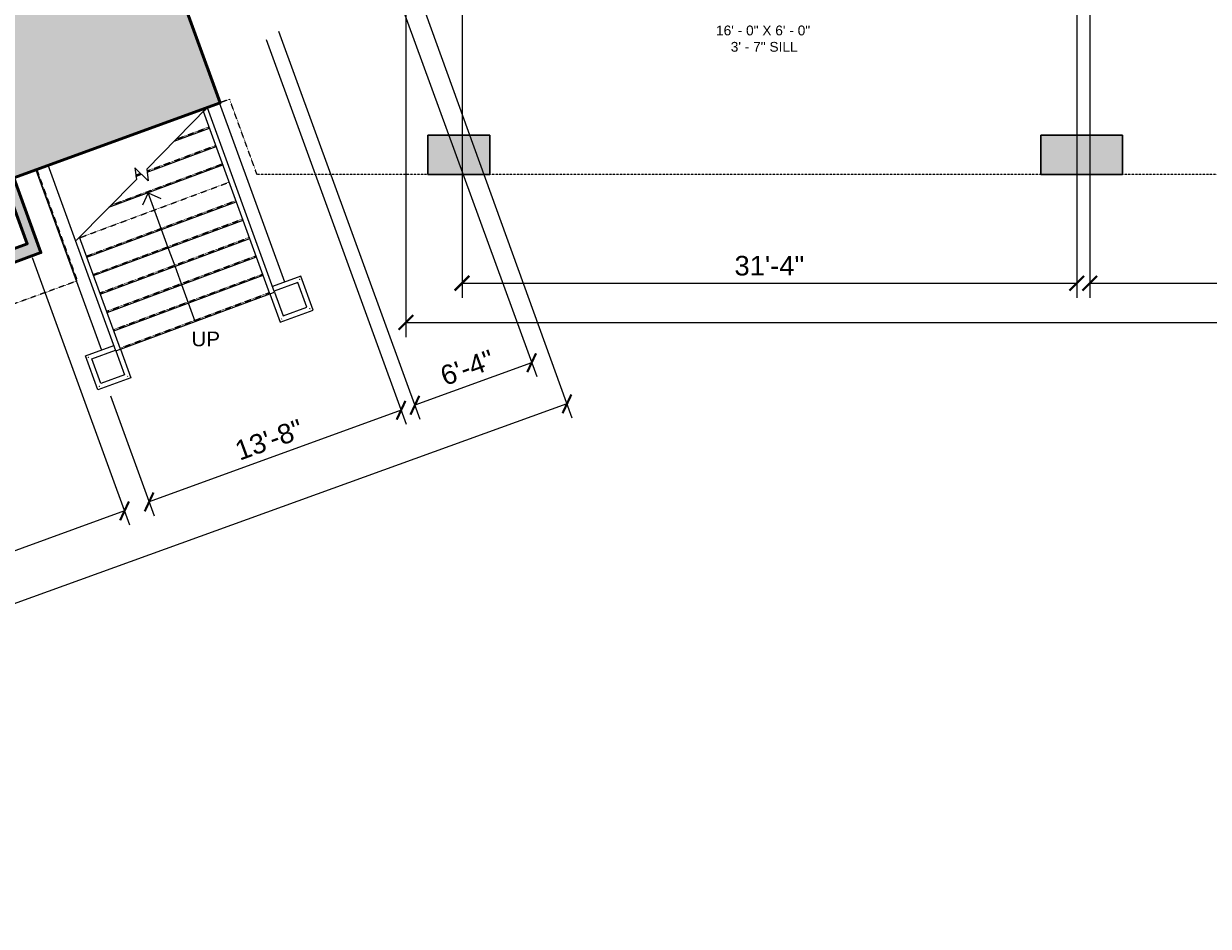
# Model space of a CAD drawing. Header units: inches. Extents: x -2078 to 109126, y -964 to 6385.
# Tile 59 of 137: x 8514 to 9239, y 3696 to 4248. Entities that reach past the tile are written whole.
import ezdxf

# ---------------------------------------------------------------- set-up
doc = ezdxf.new("R2010")
doc.units = ezdxf.units.IN
doc.header["$MEASUREMENT"] = 0
doc.linetypes.add('HIDDEN2', pattern=[0.1875, 0.125, -0.0625])
for name, color, linetype, lineweight in [('A-ANNO', 2, 'Continuous', 5), ('A-ANNO-DIMS', 1, 'Continuous', 9), ('A-COLS', 3, 'Continuous', 9), ('A-FLOR', 6, 'Continuous', 18), ('A-HIDDEN', 2, 'HIDDEN2', 18), ('A-RAILING', 4, 'Continuous', 9), ('A-STRS', 4, 'Continuous', 9), ('A-WALL', 3, 'Continuous', 40), ('S-STRS-ANNO', 31, 'Continuous', 9), ('S-STRS-MBND', 31, 'Continuous', 9)]:
    doc.layers.add(name, color=color, linetype=linetype, lineweight=lineweight)
doc.layers.add('A-HATCH', color=9, linetype='Continuous')
doc.styles.add('Arial', font='arial.ttf')
doc.styles.add('Arial_2', font='arial.ttf', dxfattribs={"height": 3})
doc.styles.add('Jay Cad', font='arial.ttf', dxfattribs={"height": 0.125})
doc.dimstyles.new('Jay Cad - DIMS', dxfattribs={"dimtxt": 0.125, "dimasz": 0.09375, "dimexe": 0.09375, "dimexo": 0.09375, "dimgap": 0.046875, "dimtad": 1, "dimdec": 1, "dimzin": 0, "dimdsep": 46, "dimlunit": 4, "dimtxsty": 'Jay Cad', "dimblk": 'ARCHTICK', "dimcen": 0.09, "dimclrd": 1, "dimclre": 1, "dimclrt": 256, "dimadec": 0, "dimazin": 0, "dimtfac": 1, "dimtdec": 1, "dimtofl": 0, "dimtmove": 1, "dimatfit": 3, "dimfxl": 1, "dimtolj": 1, "dimtzin": 0, "dimarcsym": 0})

# ---------------------------------------------------------------- blocks, each defined once
blk = doc.blocks.new('Railing - Railing-1504660-Munger Science Center _ Ahmanson Lecture Hall-1st Floor')
at = {"layer": 'A-RAILING'}
for p, q in [((-728.37, -109.49), (-729.14, -110.28)), ((-728.37, -109.49), (-729.14, -110.28)), ((-728.37, -109.49), (-729.14, -110.28)), ((-728.37, -109.49), (-729.14, -110.28)), ((-728.37, -109.49), (-729.14, -110.28)), ((-729.12, -110.35), (-729.14, -110.28)), ((-728.31, -109.64), (-728.37, -109.49))]:
    blk.add_line(p, q, dxfattribs=at)
blk = doc.blocks.new('Top Rail Type - Top Rail_Internal_-1504670-Munger Science Center _ Ahmanson Lecture Hall-1st Floor')
at = {"layer": 'A-RAILING'}
for p, q in [((-727.98, -109.1), (-729.92, -111.07)), ((-689.34, -222.56), (-729.92, -111.07)), ((-727.51, -108.92), (-727.98, -109.1)), ((-686.52, -221.53), (-727.51, -108.92)), ((-689.34, -222.56), (-686.52, -221.53))]:
    blk.add_line(p, q, dxfattribs=at)
blk = doc.blocks.new('Top Rail Type - Top Rail_Internal_-1504681-Munger Science Center _ Ahmanson Lecture Hall-1st Floor')
at = {"layer": 'A-RAILING'}
for p, q in [((-805.71, -187.92), (-807.65, -189.89)), ((-780.71, -256.58), (-805.71, -187.92)), ((-807.65, -189.89), (-808.12, -190.06)), ((-783.53, -257.6), (-808.12, -190.06)), ((-783.53, -257.6), (-780.71, -256.58))]:
    blk.add_line(p, q, dxfattribs=at)
blk = doc.blocks.new('Top Rail Type - Top Rail_Internal_-1505288-Munger Science Center _ Ahmanson Lecture Hall-1st Floor')
at = {"layer": 'A-RAILING'}
blk.add_open_spline([(-800.07, -261.57), (-800.11, -261.55), (-800.18, -261.51), (-800.26, -261.48), (-800.3, -261.46)], degree=3, knots=[0.48043484, 0.48043484, 0.48043484, 0.48043484, 0.5, 0.51903579, 0.51903579, 0.51903579, 0.51903579], dxfattribs=at)
for points in [[(-776.41, -273.05), (-776.37, -273.07), (-776.29, -273.11), (-776.22, -273.15), (-776.18, -273.16)], [(-793.61, -279.31), (-793.63, -279.35), (-793.66, -279.43), (-793.7, -279.51), (-793.72, -279.55)]]:
    blk.add_open_spline(points, degree=3, dxfattribs=at)
blk = doc.blocks.new('Top Rail Type - Top Rail_Internal_-V5-Munger Science Center _ Ahmanson Lecture Hall-1st Floor')
at = {"layer": 'A-RAILING'}
for p, q in [((-802.11, -260.62), (-784.74, -254.3)), ((-794.56, -281.35), (-802.11, -260.62)), ((-798.26, -262.41), (-783.71, -257.11)), ((-783.53, -257.6), (-778.22, -272.21)), ((-780.71, -256.58), (-774.37, -274.01)), ((-792.77, -277.51), (-798.26, -262.41)), ((-774.37, -274.01), (-794.56, -281.35)), ((-778.22, -272.21), (-792.77, -277.51))]:
    blk.add_line(p, q, dxfattribs=at)
blk = doc.blocks.new('Top Rail Type - Top Rail_Internal_-1505417-Munger Science Center _ Ahmanson Lecture Hall-1st Floor')
at = {"layer": 'A-RAILING'}
for points in [[(-671.2, -213.71), (-671.22, -213.75), (-671.25, -213.83), (-671.29, -213.9), (-671.31, -213.94)], [(-664.61, -231.8), (-664.65, -231.78), (-664.73, -231.74), (-664.81, -231.71), (-664.85, -231.69)], [(-682.16, -238.18), (-682.14, -238.14), (-682.1, -238.06), (-682.07, -237.99), (-682.05, -237.95)]]:
    blk.add_open_spline(points, degree=3, dxfattribs=at)
blk = doc.blocks.new('Top Rail Type - Top Rail_Internal_-V6-Munger Science Center _ Ahmanson Lecture Hall-1st Floor')
at = {"layer": 'A-RAILING'}
for p, q in [((-670.36, -211.9), (-687.73, -218.22)), ((-672.15, -215.75), (-686.7, -221.04)), ((-666.65, -230.85), (-672.15, -215.75)), ((-662.81, -232.64), (-670.36, -211.9)), ((-689.34, -222.56), (-683, -239.99)), ((-686.52, -221.53), (-681.21, -236.14)), ((-681.21, -236.14), (-666.65, -230.85)), ((-683, -239.99), (-662.81, -232.64))]:
    blk.add_line(p, q, dxfattribs=at)
blk = doc.blocks.new('_ArchTick')
at = {"color": 0, "linetype": 'ByBlock', "const_width": 0.15}
blk.add_lwpolyline([(-0.5, -0.5), (0.5, 0.5)], dxfattribs=at)
blk = doc.blocks.new('*D3287')
at = {"layer": 'A-ANNO-DIMS', "color": 1, "lineweight": -2, "transparency": 16777216}
for p, q in [((9166.06, 4286.69), (9166.06, 4080.18)), ((9541.56, 4286.69), (9541.56, 4080.18)), ((9166.06, 4089.18), (9541.56, 4089.18))]:
    blk.add_line(p, q, dxfattribs=at)
at = {"layer": 'Defpoints', "color": 0, "transparency": 16777216}
for p in [(9166.06, 4295.69), (9541.56, 4295.69), (9541.56, 4089.18)]:
    blk.add_point(p, dxfattribs=at)
at = {"layer": 'A-ANNO-DIMS', "color": 1, "lineweight": -2, "transparency": 16777216, "xscale": 9, "yscale": 9, "zscale": 9, "rotation": 180}
blk.add_blockref('_ArchTick', (9166.06, 4089.18), dxfattribs=at)
at = {"layer": 'A-ANNO-DIMS', "color": 1, "lineweight": -2, "transparency": 16777216, "xscale": 9, "yscale": 9, "zscale": 9}
blk.add_blockref('_ArchTick', (9541.56, 4089.18), dxfattribs=at)
at = {"layer": 'A-ANNO-DIMS', "color": 2, "transparency": 16777216, "insert": (9353.81, 4107.83), "char_height": 12, "width": 1.4974, "attachment_point": 5, "style": 'Jay Cad'}
blk.add_mtext('\\A1;31\'-3{\\H1x;\\S1/2;}"', dxfattribs=at)
blk = doc.blocks.new('*D3288')
at = {"layer": 'A-ANNO-DIMS', "color": 1, "lineweight": -2, "transparency": 16777216}
for p, q in [((8782.06, 4286.69), (8782.06, 4080.18)), ((9158.06, 4286.69), (9158.06, 4080.18)), ((8782.06, 4089.18), (9158.06, 4089.18))]:
    blk.add_line(p, q, dxfattribs=at)
at = {"layer": 'Defpoints', "color": 0, "transparency": 16777216}
for p in [(8782.06, 4295.69), (9158.06, 4295.69), (9158.06, 4089.18)]:
    blk.add_point(p, dxfattribs=at)
at = {"layer": 'A-ANNO-DIMS', "color": 1, "lineweight": -2, "transparency": 16777216, "xscale": 9, "yscale": 9, "zscale": 9, "rotation": 180}
blk.add_blockref('_ArchTick', (8782.06, 4089.18), dxfattribs=at)
at = {"layer": 'A-ANNO-DIMS', "color": 1, "lineweight": -2, "transparency": 16777216, "xscale": 9, "yscale": 9, "zscale": 9}
blk.add_blockref('_ArchTick', (9158.06, 4089.18), dxfattribs=at)
at = {"layer": 'A-ANNO-DIMS', "color": 2, "transparency": 16777216, "insert": (8970.06, 4099.81), "char_height": 12, "width": 0.9747, "attachment_point": 5, "style": 'Jay Cad'}
blk.add_mtext('\\A1;31\'-4"', dxfattribs=at)
blk = doc.blocks.new('*D3289')
at = {"layer": 'A-ANNO-DIMS', "color": 1, "lineweight": -2, "transparency": 16777216}
for p, q in [((8519.21, 4104.89), (8578.71, 3941.41)), ((8164.13, 3975.25), (8223.51, 3812.13)), ((8575.63, 3949.87), (8220.43, 3820.59))]:
    blk.add_line(p, q, dxfattribs=at)
at = {"layer": 'Defpoints', "color": 0, "transparency": 16777216}
for p in [(8516.13, 4113.35), (8161.06, 3983.71), (8220.43, 3820.59)]:
    blk.add_point(p, dxfattribs=at)
at = {"layer": 'A-ANNO-DIMS', "color": 1, "lineweight": -2, "transparency": 16777216, "xscale": 9, "yscale": 9, "zscale": 9}
for p, rotation in [((8575.63, 3949.87), 20.00000000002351), ((8220.43, 3820.59), 200.0000000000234)]:
    blk.add_blockref('_ArchTick', p, dxfattribs=dict(at, rotation=rotation))
at = {"layer": 'A-ANNO-DIMS', "color": 2, "transparency": 16777216, "insert": (8394.39, 3895.22), "char_height": 12, "width": 0.9747, "attachment_point": 5, "rotation": 20, "style": 'Jay Cad'}
blk.add_mtext('\\A1;31\'-6"', dxfattribs=at)
blk = doc.blocks.new('*D3290')
at = {"layer": 'A-ANNO-DIMS', "color": 1, "lineweight": -2, "transparency": 16777216}
for p, q in [((8662.22, 4238.26), (8747.85, 4002.98)), ((8567.03, 4020.29), (8593.74, 3946.89)), ((8744.78, 4011.43), (8590.67, 3955.34))]:
    blk.add_line(p, q, dxfattribs=at)
at = {"layer": 'Defpoints', "color": 0, "transparency": 16777216}
for p in [(8659.14, 4246.72), (8563.95, 4028.75), (8590.67, 3955.34)]:
    blk.add_point(p, dxfattribs=at)
at = {"layer": 'A-ANNO-DIMS', "color": 1, "lineweight": -2, "transparency": 16777216, "xscale": 9, "yscale": 9, "zscale": 9}
for p, rotation in [((8744.78, 4011.43), 20.00000000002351), ((8590.67, 3955.34), 200.0000000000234)]:
    blk.add_blockref('_ArchTick', p, dxfattribs=dict(at, rotation=rotation))
at = {"layer": 'A-ANNO-DIMS', "color": 2, "transparency": 16777216, "insert": (8664.08, 3993.38), "char_height": 12, "width": 0.9747, "attachment_point": 5, "rotation": 20, "style": 'Jay Cad'}
blk.add_mtext('\\A1;13\'-8"', dxfattribs=at)
blk = doc.blocks.new('*D3291')
at = {"layer": 'A-ANNO-DIMS', "color": 1, "lineweight": -2, "transparency": 16777216}
for p, q in [((8742.4, 4266.49), (8827.73, 4032.05)), ((8669.91, 4243.44), (8756.31, 4006.05)), ((8824.65, 4040.51), (8753.23, 4014.51))]:
    blk.add_line(p, q, dxfattribs=at)
at = {"layer": 'Defpoints', "color": 0, "transparency": 16777216}
for p in [(8739.32, 4274.95), (8666.83, 4251.9), (8753.23, 4014.51)]:
    blk.add_point(p, dxfattribs=at)
at = {"layer": 'A-ANNO-DIMS', "color": 1, "lineweight": -2, "transparency": 16777216, "xscale": 9, "yscale": 9, "zscale": 9}
for p, rotation in [((8824.65, 4040.51), 20.00000000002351), ((8753.23, 4014.51), 200.0000000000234)]:
    blk.add_blockref('_ArchTick', p, dxfattribs=dict(at, rotation=rotation))
at = {"layer": 'A-ANNO-DIMS', "color": 2, "transparency": 16777216, "insert": (8785.31, 4037.49), "char_height": 12, "width": 0.8017, "attachment_point": 5, "rotation": 20, "style": 'Jay Cad'}
blk.add_mtext('\\A1;6\'-4"', dxfattribs=at)
blk = doc.blocks.new('*D3294')
at = {"layer": 'A-ANNO-DIMS', "color": 1, "lineweight": -2, "transparency": 16777216}
for p, q in [((10977.56, 4494.19), (10977.56, 4056.18)), ((8747.72, 4278.69), (8747.72, 4056.18)), ((8747.72, 4065.18), (10977.56, 4065.18))]:
    blk.add_line(p, q, dxfattribs=at)
at = {"layer": 'Defpoints', "color": 0, "transparency": 16777216}
for p in [(10977.56, 4503.19), (8747.72, 4287.69), (10977.56, 4065.18)]:
    blk.add_point(p, dxfattribs=at)
at = {"layer": 'A-ANNO-DIMS', "color": 1, "lineweight": -2, "transparency": 16777216, "xscale": 9, "yscale": 9, "zscale": 9, "rotation": 180}
blk.add_blockref('_ArchTick', (8747.72, 4065.18), dxfattribs=at)
at = {"layer": 'A-ANNO-DIMS', "color": 1, "lineweight": -2, "transparency": 16777216, "xscale": 9, "yscale": 9, "zscale": 9}
blk.add_blockref('_ArchTick', (10977.56, 4065.18), dxfattribs=at)
at = {"layer": 'A-ANNO-DIMS', "color": 2, "transparency": 16777216, "insert": (9862.64, 4075.81), "char_height": 12, "width": 2.0166, "attachment_point": 5, "style": 'Jay Cad'}
blk.add_mtext('\\A1;185\'-10"', dxfattribs=at)
blk = doc.blocks.new('*D3295')
at = {"layer": 'A-ANNO-DIMS', "color": 1, "lineweight": -2, "transparency": 16777216}
for p, q in [((8750.79, 4279.23), (8849.31, 4006.86)), ((7452.77, 4104.06), (7645.46, 3571.37)), ((8846.25, 4015.32), (7642.4, 3579.84))]:
    blk.add_line(p, q, dxfattribs=at)
at = {"layer": 'Defpoints', "color": 0, "transparency": 16777216}
for p in [(8747.72, 4287.69), (7449.71, 4112.52), (7642.4, 3579.84)]:
    blk.add_point(p, dxfattribs=at)
at = {"layer": 'A-ANNO-DIMS', "color": 1, "lineweight": -2, "transparency": 16777216, "xscale": 9, "yscale": 9, "zscale": 9}
for p, rotation in [((8846.25, 4015.32), 19.8872031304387), ((7642.4, 3579.84), 199.8872031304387)]:
    blk.add_blockref('_ArchTick', p, dxfattribs=dict(at, rotation=rotation))
at = {"layer": 'A-ANNO-DIMS', "color": 2, "transparency": 16777216, "insert": (8240.71, 3807.57), "char_height": 12, "width": 1.8435, "attachment_point": 5, "rotation": 19.8872, "style": 'Jay Cad'}
blk.add_mtext('\\A1;106\'-8"', dxfattribs=at)

msp = doc.modelspace()

# ---------------------------------------------------------------- hatches: boundary and pattern name
at = {"layer": 'A-HATCH'}
h = msp.add_hatch(color=256, dxfattribs=at)
h.dxf.hatch_style = 1
h.paths.add_polyline_path([(7442.991, 4443.066), (7810.847, 4519.174), (7832.61, 4527.095), (7823.924, 4549.725), (7859.83, 4562.794), (7868.12, 4540.019), (7892.552, 4548.912), (7890.158, 4555.49), (7872.303, 4548.991), (7863.753, 4572.483), (7857.175, 4570.089), (7857.778, 4568.432), (7816.134, 4553.274), (7824.462, 4531.578), (7808.931, 4525.925), (7476.345, 4457.115), (7475.837, 4458.511), (7848.428, 4594.123), (7848.967, 4592.642), (7855.544, 4595.036), (7852.269, 4604.035), (7678.423, 4540.76), (7658.154, 4596.449), (7648.757, 4593.029), (7656.731, 4571.122), (7599.879, 4550.43), (7594.228, 4565.956), (7455.154, 4515.337), (7457.206, 4509.699), (7469.086, 4477.058), (7478.721, 4467.726), (7473.212, 4465.721), (7466.659, 4463.335), (7411.157, 4443.134), (7398.6, 4439.096), (7411.056, 4404.872), (7436.487, 4414.128), (7437.341, 4409.241), (7438.216, 4404.358), (7449.009, 4406.49), (7445.851, 4424.754)], flags=17)
h.paths.add_polyline_path([(7305.921, 4509.999), (7635.338, 4629.897), (7636.444, 4626.858), (7645.841, 4630.278), (7643.538, 4636.606), (7690.993, 4653.878), (7688.599, 4660.456), (7641.144, 4643.184), (7621.136, 4698.156), (7708.058, 4729.792), (7728.066, 4674.82), (7722.428, 4672.768), (7724.822, 4666.19), (7737.038, 4670.637), (7714.635, 4732.187), (8526.53, 5027.692), (9158.058, 5027.692), (9158.058, 5014.692), (9166.058, 5014.692), (9166.058, 5027.692), (10710.058, 5027.692), (10710.058, 4967.192), (10718.058, 4967.192), (10718.058, 4990.417), (10787.566, 4990.417), (10787.566, 4977.605), (10953.618, 4977.605), (10953.618, 4983.605), (10793.566, 4983.605), (10793.566, 4996.417), (10718.058, 4996.417), (10718.058, 5042.692), (8550.199, 5042.692), (7613.446, 4701.742), (7637.045, 4636.903), (7298.242, 4513.589), (7442.023, 4116.122), (7430.522, 4111.961), (7430.522, 3959.561), (7442.522, 3959.561), (7442.522, 4109.922), (7449.706, 4112.521)])
h.paths.add_polyline_path([(7455.986, 4371.173), (7445.194, 4369.041, 0.0691577), (7553.668, 4070.742), (7563.309, 4076.04, -0.0690822)], flags=17)
h.paths.add_polyline_path([(7589.831, 4028.68), (7580.647, 4044.49), (7571.005, 4039.192), (7573.37, 4035.064), (7575.752, 4030.945), (7550.14, 4021.623), (7562.639, 3987.281), (7652.949, 4020.151), (7651.19, 4024.983), (7693.927, 4047.907), (7698.054, 4036.567), (7855.922, 4094.027), (7850.282, 4109.525), (7893.018, 4132.449), (7901.028, 4110.444), (7991.238, 4143.278), (7972.966, 4193.48), (7978.369, 4195.446), (7974.265, 4206.723), (7931.078, 4191.004), (7599.267, 4013.018)], flags=17)
h.paths.add_polyline_path([(7962.832, 4604.342), (7960.438, 4610.919), (7936.006, 4602.027), (7925.745, 4630.218), (7910.71, 4624.745), (7930.564, 4570.196), (7923.986, 4567.802), (7926.381, 4561.224), (7932.958, 4563.619), (8052.495, 4235.196), (8041.923, 4231.348), (8046.027, 4220.072), (8051.9, 4222.21), (8119.518, 4036.432), (8139.251, 4043.615), (8054.516, 4276.423), (8083.646, 4287.026), (8081.594, 4292.664), (8052.464, 4282.062), (7938.4, 4595.449)], flags=17)
h.paths.add_polyline_path([(8154.984, 4000.389), (8135.251, 3993.206), (8144.058, 3969.009), (8186.344, 3984.4), (8183.608, 3991.918), (8161.055, 3983.709)], flags=17)
h.paths.add_polyline_path([(8250.711, 4007.832), (8235.676, 4002.36), (8232.942, 4009.874), (8223.075, 4006.282), (8225.811, 3998.765), (8228.16, 3999.62), (8236.189, 3977.562), (8258.741, 3985.77)], flags=17)
h.paths.add_polyline_path([(8453.557, 4082.059), (8456.846, 4083.256), (8454.11, 4090.774), (8443.304, 4086.841), (8446.168, 4078.972), (8431.132, 4073.5), (8439.302, 4051.054, 0.0010681), (8439.906, 4051.709), (8461.715, 4059.647)], flags=17)
h.paths.add_polyline_path([(8507.849, 4153.642), (8634.189, 4199.626), (8601.965, 4288.161), (8647.588, 4304.767), (8640.677, 4323.755), (8642.557, 4324.439), (8639.479, 4332.896), (8637.599, 4332.212), (8564.749, 4532.366), (8556.292, 4529.288), (8565.013, 4505.326), (8549.978, 4499.854), (8551.688, 4495.155), (8566.723, 4500.628), (8631.194, 4323.496), (8480.843, 4268.772), (8429.359, 4410.223), (8425.601, 4408.855), (8391.408, 4502.797), (8484.908, 4536.828), (8506.113, 4478.567), (8509.872, 4479.935), (8485.246, 4547.593), (8542.098, 4568.286), (8543.979, 4563.117), (8552.436, 4566.195), (8546.28, 4583.11), (8537.823, 4580.032), (8539.704, 4574.863), (8482.894, 4554.186), (8458.097, 4622.314), (8454.338, 4620.946), (8475.715, 4562.215), (8382.174, 4528.169), (8347.288, 4624.018), (8405.549, 4645.223), (8402.222, 4654.364), (8395.644, 4651.97), (8396.577, 4649.407), (8344.894, 4630.595), (8330.529, 4670.063), (8382.212, 4688.874), (8383.331, 4685.799), (8389.909, 4688.193), (8372.715, 4735.433), (8468.564, 4770.319), (8515.152, 4642.32), (8500.018, 4636.811), (8501.728, 4632.113), (8516.862, 4637.621), (8525.51, 4613.861), (8533.967, 4616.939), (8462.454, 4813.42), (8455.876, 4811.026), (8467.365, 4779.461), (8363.059, 4741.496), (8379.818, 4695.452), (8320.617, 4673.904), (8261.106, 4837.411), (8424.612, 4896.922), (8443.563, 4844.855), (8450.141, 4847.249), (8443.985, 4864.163), (8441.166, 4863.137), (8428.371, 4898.29), (8434.009, 4900.342), (8431.615, 4906.92), (8253.073, 4841.937), (8293.089, 4731.995), (8286.511, 4729.6), (8288.905, 4723.023), (8293.604, 4724.733), (8407.667, 4411.345), (8401.09, 4408.951), (8403.142, 4403.313), (8409.72, 4405.707), (8516.13, 4113.347), (8493.577, 4105.139), (8496.313, 4097.621), (8524.504, 4107.882)], flags=17)
h.paths.add_polyline_path([(8255.076, 4710.71), (8252.682, 4717.288), (7994.267, 4623.232), (7996.661, 4616.654)], flags=17)
h.paths.add_polyline_path([(8544.558, 4902.692), (8675.058, 4902.692), (8675.058, 4842.192), (8607.558, 4842.192), (8607.558, 4835.192), (8664.058, 4835.192), (8664.058, 4788.192), (8666.246, 4788.192), (8666.246, 4830.192), (8667.871, 4830.192), (8667.871, 4788.192), (8670.058, 4788.192), (8670.058, 4835.192), (8775.058, 4835.192), (8775.058, 4734.589), (8670.058, 4734.589), (8670.058, 4745.192), (8664.058, 4745.192), (8664.058, 4697.81), (8594.61, 4672.533), (8650.359, 4519.363), (8656.937, 4521.757), (8603.582, 4668.349), (8683.917, 4697.589), (8683.917, 4728.589), (8775.058, 4728.589), (8775.058, 4484.936), (8682.589, 4451.28), (8669.25, 4487.928), (8662.672, 4485.534), (8680.286, 4437.14), (8686.864, 4439.534), (8684.641, 4445.642), (8775.058, 4478.551), (8775.058, 4295.692), (8751.15, 4295.692), (8750.742, 4296.791), (8745.118, 4294.7), (8747.724, 4287.692), (8802.058, 4287.692), (8802.058, 4295.692), (8782.058, 4295.692), (8782.058, 4561.692), (8812.058, 4561.692), (8812.058, 4568.692), (8783.058, 4568.692), (8783.058, 4859.692), (8775.058, 4859.692), (8775.058, 4857.692), (8767.058, 4857.692), (8767.058, 4840.192), (8683.058, 4840.192), (8683.058, 4909.692), (8517.676, 4909.692), (8508.549, 4934.922), (8499.273, 4931.546), (8501.667, 4924.968), (8506.232, 4926.629), (8519.012, 4891.3), (8516.191, 4890.279), (8536.119, 4835.192), (8571.558, 4835.192), (8571.558, 4842.192), (8544.558, 4842.192)], flags=17)
h.paths.add_polyline_path([(8725.65, 4364.26), (8715.594, 4360.6), (8699.177, 4405.705), (8692.599, 4403.311), (8709.016, 4358.205), (8707.136, 4357.521), (8710.215, 4349.064), (8723.149, 4353.772), (8732.569, 4328.442), (8738.193, 4330.533)], flags=16)
h.paths.add_polyline_path([(8871.558, 4273.692), (8855.058, 4273.692), (8855.058, 4295.692), (8844.058, 4295.692), (8844.058, 4287.692), (8847.058, 4287.692), (8847.058, 4263.692), (8871.558, 4263.692)], flags=17)
h.paths.add_polyline_path([(9088.058, 4287.692), (9090.058, 4287.692), (9090.058, 4295.692), (9079.058, 4295.692), (9079.058, 4273.692), (9063.558, 4273.692), (9063.558, 4263.692), (9088.058, 4263.692)], flags=17)
h.paths.add_polyline_path([(9171.058, 4315.692), (9166.058, 4315.692), (9166.058, 4594.692), (9171.058, 4594.692), (9171.058, 4614.692), (9166.058, 4614.692), (9166.058, 4883.692), (9171.058, 4883.692), (9171.058, 4901.692), (9174.058, 4901.692), (9174.058, 4909.692), (9166.058, 4909.692), (9166.058, 4942.692), (9158.058, 4942.692), (9158.058, 4909.692), (9151.058, 4909.692), (9151.058, 4901.692), (9153.058, 4901.692), (9153.058, 4883.692), (9158.058, 4883.692), (9158.058, 4614.692), (9153.058, 4614.692), (9153.058, 4594.692), (9158.058, 4594.692), (9158.058, 4568.692), (9151.058, 4568.692), (9151.058, 4561.692), (9158.058, 4561.692), (9158.058, 4315.692), (9153.058, 4315.692), (9153.058, 4295.692), (9132.058, 4295.692), (9132.058, 4287.692), (9192.058, 4287.692), (9192.058, 4295.692), (9171.058, 4295.692)], flags=17)
h.paths.add_polyline_path([(9260.058, 4273.692), (9243.058, 4273.692), (9243.058, 4295.692), (9234.058, 4295.692), (9234.058, 4263.692), (9260.058, 4263.692)], flags=17)
h.paths.add_polyline_path([(9475.558, 4287.692), (9478.558, 4287.692), (9478.558, 4295.692), (9466.558, 4295.692), (9466.558, 4273.692), (9452.058, 4273.692), (9452.058, 4263.692), (9475.558, 4263.692)], flags=17)
h.paths.add_polyline_path([(9577.558, 4295.692), (9556.558, 4295.692), (9556.558, 4901.692), (9562.558, 4901.692), (9562.558, 4909.692), (9535.558, 4909.692), (9535.558, 4901.692), (9541.558, 4901.692), (9541.558, 4295.692), (9520.558, 4295.692), (9520.558, 4287.692), (9577.558, 4287.692)], flags=17)
h.paths.add_polyline_path([(9646.058, 4273.692), (9630.058, 4273.692), (9630.058, 4295.692), (9619.558, 4295.692), (9619.558, 4287.692), (9623.058, 4287.692), (9623.058, 4263.692), (9646.058, 4263.692)], flags=17)
h.paths.add_polyline_path([(9862.058, 4287.692), (9865.058, 4287.692), (9865.058, 4295.692), (9854.058, 4295.692), (9854.058, 4273.692), (9838.058, 4273.692), (9838.058, 4263.692), (9862.058, 4263.692)], flags=17)
h.paths.add_polyline_path([(9964.058, 4295.692), (9943.058, 4295.692), (9943.058, 4315.692), (9938.058, 4315.692), (9938.058, 4595.692), (9943.058, 4595.692), (9943.058, 4615.692), (9938.058, 4615.692), (9938.058, 4883.692), (9943.058, 4883.692), (9943.058, 4901.692), (9946.058, 4901.692), (9946.058, 4909.692), (9923.058, 4909.692), (9923.058, 4901.692), (9926.058, 4901.692), (9926.058, 4883.692), (9931.058, 4883.692), (9931.058, 4615.692), (9926.058, 4615.692), (9926.058, 4595.692), (9931.058, 4595.692), (9931.058, 4315.692), (9926.058, 4315.692), (9926.058, 4295.692), (9907.058, 4295.692), (9907.058, 4287.692), (9964.058, 4287.692)], flags=17)
h.paths.add_polyline_path([(10033.058, 4273.692), (10018.058, 4273.692), (10018.058, 4295.692), (10006.058, 4295.692), (10006.058, 4287.692), (10009.058, 4287.692), (10009.058, 4263.692), (10033.058, 4263.692)], flags=17)
h.paths.add_polyline_path([(10248.558, 4287.692), (10251.558, 4287.692), (10251.558, 4295.692), (10239.558, 4295.692), (10239.558, 4273.692), (10225.058, 4273.692), (10225.058, 4263.692), (10248.558, 4263.692)], flags=17)
h.paths.add_polyline_path([(10335.558, 4503.192), (10362.058, 4503.192), (10362.058, 4512.192), (10360.058, 4512.192), (10360.058, 4525.192), (10330.558, 4525.192), (10330.558, 4901.692), (10336.558, 4901.692), (10336.558, 4909.692), (10308.558, 4909.692), (10308.558, 4901.692), (10314.558, 4901.692), (10314.558, 4295.692), (10293.558, 4295.692), (10293.558, 4287.692), (10335.558, 4287.692)], flags=17)
h.paths.add_polyline_path([(10431.058, 4525.192), (10406.058, 4525.192), (10406.058, 4512.192), (10404.058, 4512.192), (10404.058, 4503.192), (10431.058, 4503.192)], flags=17)
h.paths.add_polyline_path([(10721.558, 4512.192), (10719.558, 4512.192), (10719.558, 4525.192), (10623.058, 4525.192), (10623.058, 4503.192), (10721.558, 4503.192)], flags=17)
h.paths.add_polyline_path([(10887.558, 4525.192), (10765.558, 4525.192), (10765.558, 4512.192), (10763.558, 4512.192), (10763.558, 4503.192), (10887.558, 4503.192)], flags=17)
h.paths.add_polyline_path([(10977.558, 4923.692), (10718.058, 4923.692), (10718.058, 4931.192), (10710.058, 4931.192), (10710.058, 4923.692), (10665.969, 4923.692), (10665.969, 4909.692), (10660.969, 4909.692), (10660.969, 4901.692), (10955.558, 4901.692), (10955.558, 4525.192), (10933.558, 4525.192), (10933.558, 4503.192), (10977.558, 4503.192)])
h.paths.add_polyline_path([(10624.969, 4909.692), (10372.558, 4909.692), (10372.558, 4901.692), (10624.969, 4901.692)], flags=17)
h.paths.add_polyline_path([(10272.558, 4909.692), (9982.058, 4909.692), (9982.058, 4901.692), (10272.558, 4901.692)], flags=17)
h.paths.add_polyline_path([(9887.058, 4909.692), (9598.558, 4909.692), (9598.558, 4901.692), (9887.058, 4901.692)], flags=17)
h.paths.add_polyline_path([(9499.558, 4909.692), (9210.058, 4909.692), (9210.058, 4901.692), (9499.558, 4901.692)], flags=17)
h.paths.add_polyline_path([(9115.058, 4909.692), (8775.058, 4909.692), (8775.058, 4895.692), (8783.058, 4895.692), (8783.058, 4901.692), (9115.058, 4901.692)], flags=17)
h.paths.add_polyline_path([(9109.058, 4568.692), (8848.058, 4568.692), (8848.058, 4561.692), (9109.058, 4561.692)], flags=17)
h.paths.add_polyline_path([(8799.058, 4179.692), (8761.058, 4179.692), (8761.058, 4155.692), (8799.058, 4155.692)], flags=17)
h.paths.add_polyline_path([(9186.058, 4179.692), (9136.058, 4179.692), (9136.058, 4155.692), (9186.058, 4155.692)], flags=17)
h.paths.add_polyline_path([(9575.058, 4179.692), (9525.058, 4179.692), (9525.058, 4155.692), (9575.058, 4155.692)], flags=17)
h.paths.add_polyline_path([(9960.558, 4179.692), (9910.558, 4179.692), (9910.558, 4155.692), (9960.558, 4155.692)], flags=17)
h.paths.add_polyline_path([(10335.558, 4179.692), (10297.558, 4179.692), (10297.558, 4155.692), (10335.558, 4155.692)], flags=17)
h.paths.add_polyline_path([(10769.861, 4431.192), (10716.831, 4431.192), (10716.831, 4407.192), (10769.861, 4407.192)], flags=17)
h.paths.add_polyline_path([(10775.558, 4431.192), (10769.861, 4431.192), (10769.861, 4407.192), (10775.558, 4407.192)], flags=17)
h.paths.add_polyline_path([(10716.831, 4431.192), (10711.558, 4431.192), (10711.558, 4407.192), (10716.831, 4407.192)], flags=17)
h.paths.add_polyline_path([(8363.675, 4388.948), (8361.623, 4394.586), (8121.061, 4307.029), (8123.113, 4301.391)], flags=17)

# ---------------------------------------------------------------- linework, layer by layer
at = {"layer": 'A-COLS', "lineweight": 30}
for p, q in [((8799.058, 4179.692), (8761.058, 4179.692)), ((8761.058, 4179.692), (8761.058, 4155.692)), ((8799.058, 4155.692), (8799.058, 4179.692)), ((9186.058, 4179.692), (9136.058, 4179.692)), ((9136.058, 4179.692), (9136.058, 4155.692)), ((9186.058, 4155.692), (9186.058, 4179.692)), ((8761.058, 4155.692), (8799.058, 4155.692)), ((9136.058, 4155.692), (9186.058, 4155.692))]:
    msp.add_line(p, q, dxfattribs=at)
at = {"layer": 'A-FLOR'}
for p, q in [((8626.202, 4196.718), (8626.322, 4196.388)), ((8673.622, 4089.823), (8633.719, 4199.455)), ((8545.712, 4115.255), (8528.946, 4161.32)), ((8521.428, 4158.584), (8561.575, 4048.281))]:
    msp.add_line(p, q, dxfattribs=at)
at = {"layer": 'A-HIDDEN', "lineweight": 20}
msp.add_lwpolyline([(10622.48, 4349.788), (10622.48, 4405.405), (10716.831, 4405.405), (10716.831, 4436.418), (10407.344, 4436.418), (10407.344, 4155.692), (8656.662, 4155.692), (8639.913, 4201.709), (8521.944, 4158.772), (8546.757, 4090.6), (8439.906, 4051.709, -0.2443988), (8259.18, 3985.93), (8152.086, 3946.951)], format="xyb", dxfattribs=at)
at = {"layer": 'A-STRS'}
for p, q in [((8625.856, 4196.205), (8625.852, 4196.217)), ((8625.92, 4196.031), (8625.856, 4196.205)), ((8605.925, 4176.009), (8627.611, 4184.074)), ((8589.407, 4157.082), (8631.71, 4172.814)), ((8566.11, 4135.634), (8635.808, 4161.554)), ((8582.628, 4154.561), (8586.017, 4155.821)), ((8552.619, 4105.049), (8644.004, 4139.035)), ((8556.718, 4093.789), (8648.103, 4127.775)), ((8560.816, 4082.529), (8652.201, 4116.515)), ((8564.914, 4071.27), (8656.299, 4105.255)), ((8569.012, 4060.01), (8660.397, 4093.996)), ((8573.111, 4048.75), (8664.495, 4082.736))]:
    msp.add_line(p, q, dxfattribs=at)
at = {"layer": 'A-STRS', "linetype": 'HIDDEN2'}
for p, q in [((8607.171, 4177.272), (8627.355, 4184.779)), ((8589.316, 4157.848), (8631.453, 4173.519)), ((8567.356, 4136.897), (8635.551, 4162.259)), ((8582.537, 4155.327), (8585.428, 4156.402)), ((8548.265, 4117.014), (8639.65, 4150.999)), ((8552.363, 4105.754), (8643.748, 4139.74)), ((8556.461, 4094.494), (8647.846, 4128.48)), ((8560.559, 4083.234), (8651.944, 4117.22)), ((8564.658, 4071.974), (8656.042, 4105.96)), ((8568.756, 4060.715), (8660.141, 4094.7)), ((8572.854, 4049.455), (8664.239, 4083.44))]:
    msp.add_line(p, q, dxfattribs=at)
at = {"layer": 'A-WALL', "lineweight": 50}
msp.add_lwpolyline([(8409.72, 4405.707), (8516.13, 4113.347), (8493.577, 4105.139), (8496.313, 4097.621), (8524.504, 4107.882), (8507.849, 4153.642), (8634.189, 4199.626), (8601.965, 4288.161)], dxfattribs=at)
at = {"layer": 'S-STRS-ANNO'}
for p, q in [((8590.121, 4144.545), (8586.535, 4136.855)), ((8594.214, 4133.302), (8590.121, 4144.545)), ((8590.121, 4144.545), (8597.812, 4140.959)), ((8598.312, 4122.042), (8594.214, 4133.302)), ((8602.41, 4110.782), (8598.312, 4122.042)), ((8606.508, 4099.522), (8602.41, 4110.782)), ((8610.607, 4088.262), (8606.508, 4099.522)), ((8614.705, 4077.003), (8610.607, 4088.262)), ((8618.803, 4065.743), (8614.705, 4077.003))]:
    msp.add_line(p, q, dxfattribs=at)
at = {"layer": 'S-STRS-MBND'}
for p, q in [((8625.852, 4196.217), (8589.177, 4159.025)), ((8582.012, 4159.771), (8582.857, 4152.617)), ((8590.022, 4151.872), (8582.012, 4159.771)), ((8582.857, 4152.617), (8546.182, 4115.426)), ((8589.177, 4159.025), (8590.022, 4151.872))]:
    msp.add_line(p, q, dxfattribs=at)

# ---------------------------------------------------------------- block references
at = {"layer": 'A-RAILING'}
for name in ['Top Rail Type - Top Rail_Internal_-1504670-Munger Science Center _ Ahmanson Lecture Hall-1st Floor', 'Railing - Railing-1504660-Munger Science Center _ Ahmanson Lecture Hall-1st Floor', 'Top Rail Type - Top Rail_Internal_-1504681-Munger Science Center _ Ahmanson Lecture Hall-1st Floor', 'Top Rail Type - Top Rail_Internal_-V6-Munger Science Center _ Ahmanson Lecture Hall-1st Floor', 'Top Rail Type - Top Rail_Internal_-1505417-Munger Science Center _ Ahmanson Lecture Hall-1st Floor', 'Top Rail Type - Top Rail_Internal_-V5-Munger Science Center _ Ahmanson Lecture Hall-1st Floor', 'Top Rail Type - Top Rail_Internal_-1505288-Munger Science Center _ Ahmanson Lecture Hall-1st Floor']:
    msp.add_blockref(name, (9353.831, 4305.312), dxfattribs=at)

# ---------------------------------------------------------------- texts
at = {"layer": 'A-ANNO', "char_height": 6, "attachment_point": 1, "style": 'Arial_2'}
for s, insert, width in [('16\' - 0" X 6\' - 0"', (8937.436, 4246.809), 72.72), ('3\' - 7" SILL', (8946.436, 4236.809), 51.207)]:
    msp.add_mtext(s, dxfattribs=dict(at, insert=insert, width=width))
at = {"layer": 'A-ANNO', "insert": (8616.575, 4059.588), "char_height": 9, "width": 20.85096, "attachment_point": 1, "line_spacing_factor": 0.941778, "style": 'Arial'}
msp.add_mtext('UP', dxfattribs=at)

# ---------------------------------------------------------------- dimensions: what is measured, and where the dimension line sits
at = {"layer": 'A-ANNO-DIMS'}
for base, p1, p2, picture, middle in [((10977.558, 4065.178), (8747.724, 4287.692), (10977.558, 4503.192), '*D3294', (9862.641, 4075.805)), ((9158.058, 4089.178), (8782.058, 4295.692), (9158.058, 4295.692), '*D3288', (8970.058, 4099.809)), ((9541.558, 4089.178), (9166.058, 4295.692), (9541.558, 4295.692), '*D3287', (9353.808, 4107.834))]:
    dim = msp.add_linear_dim(base=base, p1=p1, p2=p2, dimstyle='Jay Cad - DIMS', override={"dimclrt": 2}, dxfattribs=at)
    dim.commit()
    dim.dimension.update_dxf_attribs({"geometry": picture, "text_midpoint": middle})
for base, p1, p2, angle, picture, middle in [((7642.401, 3579.835), (8747.724, 4287.692), (7449.706, 4112.521), 19.887203, '*D3295', (8240.712, 3807.571)), ((8753.233, 4014.512), (8739.32, 4274.946), (8666.832, 4251.895), 20, '*D3291', (8785.306, 4037.495)), ((8590.666, 3955.342), (8659.137, 4246.722), (8563.947, 4028.752), 20, '*D3290', (8664.085, 3993.378)), ((8220.427, 3820.586), (8516.13, 4113.347), (8161.055, 3983.709), 20, '*D3289', (8394.393, 3895.218))]:
    dim = msp.add_linear_dim(base=base, p1=p1, p2=p2, angle=angle, dimstyle='Jay Cad - DIMS', override={"dimclrt": 2}, dxfattribs=at)
    dim.commit()
    dim.dimension.update_dxf_attribs({"geometry": picture, "text_midpoint": middle})

doc.saveas('drawing.dxf')
